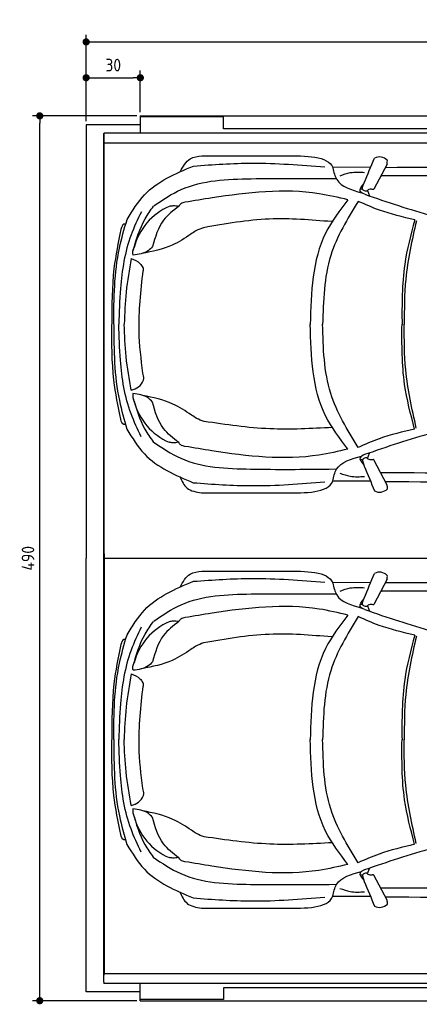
# Model space of a CAD drawing. Header units: millimetres. Extents: x 705 to 7297, y 228 to 5720.
# Tile 1 of 4: x 705 to 2918, y 267 to 5720. Entities that reach past the tile are written whole.
import ezdxf

# ---------------------------------------------------------------- set-up
doc = ezdxf.new("R2010")
doc.units = ezdxf.units.MM
doc.layers.get('0').update_dxf_attribs({"lineweight": 25})
doc.layers.add('4', color=3, linetype='Continuous', lineweight=25)
doc.layers.add('Car', color=10, linetype='Continuous', lineweight=25)
doc.styles.get("Standard").update_dxf_attribs({"font": 'ISOCP.SHX'})
doc.dimstyles.new('GEN-ISO$0', dxfattribs={"dimscale": 20, "dimtxt": 3.5, "dimasz": 2, "dimexe": 2, "dimexo": 1, "dimgap": 1.5, "dimtad": 1, "dimdec": 1, "dimlfac": 0.1, "dimdsep": 46, "dimtxsty": 'Standard', "dimblk": 'PUNKT', "dimcen": 2, "dimclrd": 256, "dimclre": 256, "dimclrt": 2, "dimadec": 0, "dimazin": 0, "dimtp": 0.1, "dimtm": 0.1, "dimtfac": 0.71, "dimtdec": 1, "dimtmove": 2, "dimatfit": 3, "dimldrblk": 'PUNKT', "dimfxl": 1, "dimtolj": 1, "dimarcsym": 0})

# ---------------------------------------------------------------- blocks, each defined once
blk = doc.blocks.new('PUNKT')
at = {"layer": '4', "color": 0, "linetype": 'ByBlock'}
blk.add_line((-0.5, 0), (-1, 0), dxfattribs=at)
at = {"layer": '4', "color": 0, "linetype": 'ByBlock', "const_width": 0.5}
blk.add_lwpolyline([(-0.25, 0, 1), (0.25, 0, 1)], format="xyb", close=True, dxfattribs=at)
blk = doc.blocks.new('*D5')
at = {"layer": '4', "lineweight": -2, "transparency": 16777216}
for p, q in [((1072.8, 5157.3), (1072.8, 5636.9)), ((6272.8, 5157.3), (6272.8, 5636.9)), ((1112.8, 5596.9), (6232.8, 5596.9))]:
    blk.add_line(p, q, dxfattribs=at)
at = {"layer": 'DEFPOINTS', "color": 0, "transparency": 16777216}
for p in [(6272.8, 5596.9), (1072.8, 5137.3), (6272.8, 5137.3)]:
    blk.add_point(p, dxfattribs=at)
at = {"layer": '4', "lineweight": -2, "transparency": 16777216, "xscale": 40, "yscale": 40, "zscale": 40, "rotation": 180}
blk.add_blockref('PUNKT', (1072.8, 5596.9), dxfattribs=at)
at = {"layer": '4', "lineweight": -2, "transparency": 16777216, "xscale": 40, "yscale": 40, "zscale": 40}
blk.add_blockref('PUNKT', (6272.8, 5596.9), dxfattribs=at)
at = {"layer": '4', "color": 2, "transparency": 16777216, "insert": (3672.8, 5673.9), "char_height": 70, "attachment_point": 5}
blk.add_mtext('\\A1;520', dxfattribs=at)
blk = doc.blocks.new('*D6')
at = {"layer": '4', "lineweight": -2, "transparency": 16777216}
for p, q in [((1072.8, 5157.3), (1072.8, 5438.4)), ((1112.8, 5398.4), (1332.8, 5398.4)), ((1372.8, 5207.3), (1372.8, 5438.4))]:
    blk.add_line(p, q, dxfattribs=at)
at = {"layer": 'DEFPOINTS', "color": 0, "transparency": 16777216}
for p in [(1372.8, 5398.4), (1372.8, 5187.3), (1072.8, 5137.3)]:
    blk.add_point(p, dxfattribs=at)
at = {"layer": '4', "lineweight": -2, "transparency": 16777216, "xscale": 40, "yscale": 40, "zscale": 40, "rotation": 180}
blk.add_blockref('PUNKT', (1072.8, 5398.4), dxfattribs=at)
at = {"layer": '4', "lineweight": -2, "transparency": 16777216, "xscale": 40, "yscale": 40, "zscale": 40}
blk.add_blockref('PUNKT', (1372.8, 5398.4), dxfattribs=at)
at = {"layer": '4', "color": 2, "transparency": 16777216, "insert": (1222.8, 5468.6), "char_height": 70, "attachment_point": 5}
blk.add_mtext('\\A1;30', dxfattribs=at)
blk = doc.blocks.new('*D4')
at = {"layer": '4', "lineweight": -2, "transparency": 16777216}
for p, q in [((1352.8, 5187.3), (775.9, 5187.3)), ((815.9, 327.3), (815.9, 5147.3)), ((1352.8, 287.3), (775.9, 287.3))]:
    blk.add_line(p, q, dxfattribs=at)
at = {"layer": 'DEFPOINTS', "color": 0, "transparency": 16777216}
for p in [(815.9, 5187.3), (1372.8, 5187.3), (1372.8, 287.3)]:
    blk.add_point(p, dxfattribs=at)
at = {"layer": '4', "lineweight": -2, "transparency": 16777216, "xscale": 40, "yscale": 40, "zscale": 40}
for p, rotation in [((815.9, 5187.3), 90), ((815.9, 287.3), 270)]:
    blk.add_blockref('PUNKT', p, dxfattribs=dict(at, rotation=rotation))
at = {"layer": '4', "color": 2, "transparency": 16777216, "insert": (750.9, 2737.3), "char_height": 70, "attachment_point": 5, "rotation": 90}
blk.add_mtext('\\A1;490', dxfattribs=at)

msp = doc.modelspace()

# ---------------------------------------------------------------- linework, layer by layer
for p, q in [((1372.77, 5187.27), (4772.77, 5187.27)), ((1372.77, 5187.27), (1372.77, 5092.27)), ((1832.77, 5181.27), (1372.77, 5181.27)), ((1832.77, 5115.77), (1832.77, 5181.27)), ((1372.77, 5137.27), (1072.77, 5137.27)), ((1072.77, 5137.27), (1072.77, 2737.27)), ((1372.77, 5163.27), (1372.77, 5153.27)), ((1372.77, 5153.27), (1372.77, 5092.27)), ((1832.77, 5153.27), (1832.77, 5163.27)), ((1832.77, 5115.77), (1832.77, 5153.27)), ((1171.58, 390.27), (1171.58, 5084.27)), ((1171.58, 5084.27), (1171.58, 5045.27)), ((1171.63, 5090.34), (1171.72, 437.27)), ((1454.17, 5092.27), (1171.72, 5092.27)), ((1372.77, 5092.27), (1175.07, 5092.27)), ((4551.19, 5092.27), (1454.17, 5092.27)), ((4122.78, 5115.77), (1832.77, 5115.77)), ((1858.41, 5115.77), (1859.07, 5115.77)), ((1171.58, 5045.27), (1171.58, 5044.77)), ((1171.67, 2737.27), (1171.72, 5037.27)), ((1171.72, 5037.27), (6020.52, 5037.27)), ((1072.77, 337.27), (1072.77, 2737.27)), ((1171.67, 2737.27), (6251.55, 2737.27)), ((1171.72, 437.27), (6020.52, 437.27)), ((1171.58, 429.27), (1171.58, 429.77)), ((1454.17, 382.27), (1171.72, 382.27)), ((1372.77, 382.27), (1175.07, 382.27)), ((1372.77, 321.27), (1372.77, 382.27)), ((1372.77, 287.27), (1372.77, 382.27)), ((4551.19, 382.27), (1454.17, 382.27)), ((1372.77, 337.27), (1072.77, 337.27)), ((1832.77, 358.77), (1832.77, 321.27)), ((4122.78, 358.77), (1832.77, 358.77)), ((1832.77, 358.77), (1832.77, 293.27)), ((1858.41, 358.77), (1859.07, 358.77)), ((1372.77, 311.27), (1372.77, 321.27)), ((1832.77, 293.27), (1372.77, 293.27)), ((1372.77, 287.27), (4772.77, 287.27)), ((1832.77, 321.27), (1832.77, 311.27))]:
    msp.add_line(p, q)
at = {"extrusion": (0, 0, -1)}
for centre, major_axis, start_param, end_param in [((1171.72, 5084.27), (0, 8), 4.712389, 6.2831853), ((1171.72, 5045.27), (0, -8), 0, 1.5707963)]:
    msp.add_ellipse(centre, major_axis=major_axis, ratio=0.0174524, start_param=start_param, end_param=end_param, dxfattribs=at)
for centre, major_axis, start_param, end_param in [((1171.72, 429.27), (0, 8), 0, 1.5707963), ((1171.72, 390.27), (0, -8), 4.712389, 6.2831853)]:
    msp.add_ellipse(centre, major_axis=major_axis, ratio=0.0174524, start_param=start_param, end_param=end_param)
at = {"layer": 'Car'}
for p, q in [((2738.79, 4920.62), (2665.63, 4780.64)), ((2646.84, 4902.89), (2438.62, 4900.92)), ((2421.21, 4839.71), (2457.21, 4840.1)), ((2605.43, 4781.06), (2590.41, 4781.76)), ((2630.94, 4773.9), (2642.35, 4743.95)), ((2604.8, 3283.45), (2590.02, 3283.04)), ((2630.31, 3290.68), (2641.35, 3319.59)), ((2739.27, 3142.94), (2666.11, 3282.92)), ((2418.73, 3231.02), (2460.79, 3231.99)), ((2645.32, 3163.66), (2437.88, 3163.82)), ((2738.69, 2620.84), (2665.53, 2480.87)), ((2646.74, 2603.12), (2438.51, 2601.15)), ((2421.11, 2539.94), (2457.11, 2540.32)), ((2605.33, 2481.28), (2590.31, 2481.99)), ((2630.84, 2474.12), (2642.25, 2444.17)), ((2604.7, 983.68), (2589.92, 983.26)), ((2630.21, 990.91), (2641.25, 1019.81)), ((2739.16, 843.16), (2666, 983.14)), ((2418.62, 931.24), (2460.69, 932.21)), ((2645.22, 863.89), (2437.78, 864.05))]:
    msp.add_line(p, q, dxfattribs=at)
for centre, radius, start, end in [((2697.57, 4901.67), 58.46, 43.10202, 119.1823), ((2685.02, 4935.06), 55.62, 344.91043, 6.76527), ((4698.84, 10589.99), 6197.21, 250.355167, 254.006031), ((1667.29, 4373.75), 339.38, 113.26593, 165.55597), ((1303.88, 3761.65), 94.99, 281.22317, 335.90253), ((1667, 3691.65), 339.38, 194.39541, 246.68545), ((4693.28, -2527.16), 6197.21, 105.945352, 109.596216), ((2698.05, 3161.89), 58.46, 240.8177, 316.89798), ((2685.49, 3128.5), 55.62, 353.23473, 15.08957), ((2697.47, 2601.89), 58.46, 43.10202, 119.1823), ((2684.92, 2635.29), 55.62, 344.91043, 6.76527), ((4698.74, 8290.21), 6197.21, 250.355167, 254.006031), ((1667.19, 2073.97), 339.38, 113.26593, 165.55597), ((1303.78, 1461.87), 94.99, 281.22317, 335.90253), ((1666.9, 1391.87), 339.38, 194.39541, 246.68545), ((4693.18, -4826.94), 6197.21, 105.945352, 109.596216), ((2697.94, 862.11), 58.46, 240.8177, 316.89798), ((2685.39, 828.72), 55.62, 353.23473, 15.08957)]:
    msp.add_arc(centre, radius, start, end, dxfattribs=at)
for points in [[(1593.01, 4876.81), (1649.57, 4949.61), (1713.01, 4965.49)], [(1713.01, 4965.49), (2172.82, 4965.67)], [(1299.4, 4612.94), (1396.29, 4750.64), (1666.55, 4909.58)], [(1666.55, 4909.58), (1991.91, 4925.69), (2395.1, 4904.17)], [(2612.64, 4816.65), (2669.07, 4952.71)], [(2438.62, 4900.92), (2438.8, 4900.23), (2438.9, 4899.05)], [(2438.9, 4899.05), (2460.2, 4834.77), (2598.64, 4761.55)], [(2478.97, 4855.81), (2535.52, 4872.87), (2614.84, 4874.17)], [(5275.26, 4751.28), (4626.17, 4810.22), (2710.56, 4854.44)], [(1447.15, 4688.91), (1599.3, 4779.44), (1986.01, 4839.48), (2421.21, 4839.71)], [(2615.41, 4753.49), (2590.1, 4770.2), (2611, 4810.76)], [(2522.38, 4722.88), (2362.51, 4755.98), (1770, 4732.86), (1620.76, 4708.52)], [(2630.94, 4773.9), (2626.82, 4770.42), (2623.96, 4770.01)], [(2653.47, 4781.44), (2638.78, 4779.35), (2630.94, 4773.9)], [(1620.76, 4708.52), (1597.06, 4700.31), (1586.01, 4686.07)], [(2522.38, 4722.88), (2399.05, 4538.32), (2313.62, 4031.91)], [(2578.8, 4713.88), (2427.43, 4414.29), (2382.23, 4031.84)], [(2892.13, 4611.33), (2696.3, 4665.6), (2578.8, 4713.88)], [(1378.51, 4655.61), (1321.77, 4527.68), (1262.93, 4231.72), (1253.7, 4032.98)], [(1333.21, 4442.44), (1399.16, 4616.92), (1445.88, 4687.57)], [(1586.01, 4686.07), (1501.86, 4609.67), (1440.41, 4463.4)], [(1586.01, 4686.07), (1553.71, 4688.5), (1533.24, 4685.53)], [(1225.4, 4033.1), (1257.26, 4455.39), (1299.4, 4612.94)], [(1291.77, 4587.04), (1282.34, 4587.04), (1265.04, 4558.86)], [(2432.54, 4601.45), (2086.59, 4615.84), (1723.36, 4568.1)], [(2892.13, 4611.33), (2836.65, 4364.3), (2821.85, 4031.4)], [(2901.3, 4606.26), (2842.74, 4283.57), (2834.05, 4031.39)], [(1265.04, 4558.86), (1226.99, 4341.88), (1215.25, 4033.32)], [(1653.4, 4532.32), (1549.81, 4471.75), (1381.91, 4425.26)], [(1723.36, 4568.1), (1680.97, 4550.78), (1653.4, 4532.32)], [(1332.55, 4416.61), (1331.38, 4430.68), (1338.64, 4458.4)], [(1440.41, 4463.4), (1415.88, 4440.69), (1332.55, 4416.61)], [(1322.67, 4397.22), (1294.2, 4211.87), (1283.53, 4032.95)], [(1322.67, 4397.22), (1370.73, 4370.06), (1386.82, 4347.79)], [(1386.75, 3762.71), (1366.07, 3995.19), (1388.31, 4328.95)], [(1386.82, 4347.79), (1388.81, 4341.92), (1388.31, 4328.95)], [(1264.59, 3506.88), (1226.73, 3723.89), (1215.25, 4032.46)], [(1225.4, 4032.68), (1256.9, 3610.36), (1298.91, 3452.77)], [(1377.98, 3410.04), (1321.35, 3538.02), (1262.76, 3834.03), (1253.7, 4032.77)], [(1322.37, 3668.47), (1294.05, 3853.85), (1283.53, 4032.78)], [(2521.8, 3341.8), (2398.62, 3526.46), (2313.62, 4032.94)], [(2578.22, 3350.75), (2427.11, 3650.47), (2382.23, 4032.95)], [(2891.64, 3453.03), (2836.37, 3700.11), (2821.85, 4033.02)], [(2900.81, 3458.09), (2842.53, 3780.83), (2834.05, 4033.02)], [(1390.59, 3722.86), (1391.79, 3730.94), (1386.75, 3762.71)], [(1332.22, 3649.08), (1331.04, 3635.01), (1338.28, 3607.28)], [(1331.99, 3626.94), (1397.94, 3452.47), (1444.67, 3381.81)], [(1440.05, 3602.19), (1415.53, 3624.92), (1332.22, 3649.08)], [(1656.61, 3530.69), (1553.02, 3591.27), (1385.2, 3639.33)], [(1585.46, 3379.4), (1501.37, 3455.87), (1440.05, 3602.19)], [(1291.3, 3478.68), (1281.87, 3478.68), (1264.59, 3506.88)], [(1726.57, 3494.92), (1684.19, 3512.24), (1656.61, 3530.69)], [(2435.75, 3461.57), (2089.81, 3454.23), (1726.57, 3494.92)], [(1298.91, 3452.77), (1395.68, 3314.99), (1665.81, 3155.82)], [(2891.64, 3453.03), (2695.76, 3398.93), (2578.22, 3350.75)], [(1444.67, 3381.81), (1596.82, 3291.29), (1983.53, 3231.25), (2418.73, 3231.02)], [(1585.46, 3379.4), (1553.16, 3377), (1532.68, 3379.98)], [(1620.19, 3356.92), (1596.5, 3365.15), (1585.46, 3379.4)], [(2521.8, 3341.8), (2361.9, 3308.83), (1769.41, 3332.45), (1620.19, 3356.92)], [(2438.17, 3165.69), (2459.52, 3229.96), (2598.02, 3303.06)], [(2614.8, 3311.1), (2589.47, 3294.41), (2610.06, 3255.36)], [(2631.41, 3289.66), (2627.3, 3293.14), (2624.43, 3293.55)], [(2653.95, 3282.12), (2639.25, 3284.21), (2631.41, 3289.66)], [(5274.65, 3311.06), (4625.51, 3252.67), (2709.87, 3210.08)], [(2613.12, 3246.91), (2669.54, 3110.85)], [(1592.16, 3187.85), (1632.31, 3125.96), (1712.22, 3099.88)], [(2437.88, 3163.82), (2438.06, 3164.52), (2438.17, 3165.69)], [(2478.27, 3208.9), (2534.81, 3191.8), (2614.12, 3190.42)], [(1665.81, 3155.82), (1991.15, 3139.44), (2394.36, 3160.61)], [(1712.22, 3099.88), (2172.02, 3099.3)], [(1592.91, 2577.03), (1649.47, 2649.83), (1712.91, 2665.71)], [(1666.45, 2609.8), (1991.81, 2625.91), (2395, 2604.39)], [(1712.91, 2665.71), (2172.72, 2665.9)], [(2612.54, 2516.88), (2668.97, 2652.93)], [(1299.3, 2313.17), (1396.19, 2450.86), (1666.45, 2609.8)], [(2438.51, 2601.15), (2438.7, 2600.45), (2438.8, 2599.28)], [(2438.8, 2599.28), (2460.1, 2534.99), (2598.54, 2461.77)], [(2478.87, 2556.03), (2535.42, 2573.09), (2614.73, 2574.4)], [(1447.05, 2389.14), (1599.2, 2479.66), (1985.91, 2539.71), (2421.11, 2539.94)], [(2615.31, 2453.72), (2589.99, 2470.43), (2610.9, 2510.98)], [(5275.16, 2451.5), (4626.07, 2510.44), (2710.46, 2554.66)], [(2522.28, 2423.1), (2362.41, 2456.21), (1769.9, 2433.09), (1620.66, 2408.74)], [(2630.84, 2474.12), (2626.72, 2470.64), (2623.86, 2470.23)], [(2653.37, 2481.66), (2638.68, 2479.58), (2630.84, 2474.12)], [(1620.66, 2408.74), (1596.96, 2400.53), (1585.91, 2386.29)], [(2522.28, 2423.1), (2398.95, 2238.54), (2313.52, 1732.13)], [(2578.7, 2414.1), (2427.33, 2114.51), (2382.12, 1732.06)], [(2892.03, 2311.55), (2696.2, 2365.82), (2578.7, 2414.1)], [(1378.41, 2355.83), (1321.67, 2227.9), (1262.83, 1931.94), (1253.6, 1733.2)], [(1333.11, 2142.67), (1399.05, 2317.14), (1445.78, 2387.79)], [(1585.91, 2386.29), (1501.76, 2309.89), (1440.31, 2163.63)], [(1585.91, 2386.29), (1553.61, 2388.72), (1533.14, 2385.76)], [(1225.3, 1733.32), (1257.16, 2155.61), (1299.3, 2313.17)], [(2432.44, 2301.67), (2086.49, 2316.07), (1723.26, 2268.32)], [(2892.03, 2311.55), (2836.55, 2064.52), (2821.75, 1731.62)], [(2901.2, 2306.48), (2842.64, 1983.8), (2833.95, 1731.61)], [(1264.94, 2259.08), (1226.89, 2042.1), (1215.15, 1733.54)], [(1291.67, 2287.26), (1282.24, 2287.27), (1264.94, 2259.08)], [(1723.26, 2268.32), (1680.87, 2251), (1653.3, 2232.55)], [(1653.3, 2232.55), (1549.71, 2171.97), (1381.81, 2125.48)], [(1332.45, 2116.83), (1331.28, 2130.9), (1338.54, 2158.63)], [(1440.31, 2163.63), (1415.78, 2140.92), (1332.45, 2116.83)], [(1322.57, 2097.45), (1294.1, 1912.09), (1283.43, 1733.17)], [(1322.57, 2097.45), (1370.63, 2070.29), (1386.72, 2048.02)], [(1386.65, 1462.94), (1365.97, 1695.41), (1388.21, 2029.17)], [(1386.72, 2048.02), (1388.71, 2042.14), (1388.21, 2029.17)], [(1264.49, 1207.11), (1226.63, 1424.12), (1215.15, 1732.68)], [(1225.3, 1732.9), (1256.8, 1310.58), (1298.81, 1152.99)], [(1377.88, 1110.26), (1321.25, 1238.24), (1262.66, 1534.25), (1253.6, 1732.99)], [(1322.26, 1368.69), (1293.95, 1554.07), (1283.43, 1733)], [(2521.7, 1042.02), (2398.52, 1226.69), (2313.52, 1733.16)], [(2578.12, 1050.97), (2427, 1350.69), (2382.12, 1733.17)], [(2891.54, 1153.26), (2836.27, 1400.33), (2821.75, 1733.24)], [(2900.71, 1158.32), (2842.43, 1481.05), (2833.95, 1733.25)], [(1390.49, 1423.09), (1391.69, 1431.16), (1386.65, 1462.94)], [(1332.12, 1349.3), (1330.94, 1335.23), (1338.18, 1307.5)], [(1331.89, 1327.16), (1397.84, 1152.69), (1444.57, 1082.04)], [(1439.95, 1302.41), (1415.43, 1325.14), (1332.12, 1349.3)], [(1656.51, 1230.92), (1552.92, 1291.49), (1385.1, 1339.55)], [(1585.35, 1079.62), (1501.27, 1156.09), (1439.95, 1302.41)], [(1291.2, 1178.9), (1281.77, 1178.91), (1264.49, 1207.11)], [(1726.47, 1195.14), (1684.08, 1212.46), (1656.51, 1230.92)], [(1298.81, 1152.99), (1395.58, 1015.22), (1665.71, 856.04)], [(2435.65, 1161.79), (2089.7, 1154.45), (1726.47, 1195.14)], [(2891.54, 1153.26), (2695.66, 1099.15), (2578.12, 1050.97)], [(1444.57, 1082.04), (1596.72, 991.51), (1983.43, 931.47), (2418.62, 931.24)], [(1585.35, 1079.62), (1553.05, 1077.22), (1532.58, 1080.21)], [(1620.08, 1057.15), (1596.39, 1065.38), (1585.35, 1079.62)], [(2521.7, 1042.02), (2361.8, 1009.05), (1769.31, 1032.67), (1620.08, 1057.15)], [(2438.06, 865.91), (2459.42, 930.18), (2597.92, 1003.28)], [(2614.7, 1011.32), (2589.37, 994.64), (2609.96, 955.58)], [(2631.31, 989.88), (2627.2, 993.37), (2624.33, 993.78)], [(2653.84, 982.34), (2639.15, 984.43), (2631.31, 989.88)], [(5274.55, 1011.28), (4625.41, 952.9), (2709.77, 910.3)], [(2613.02, 947.13), (2669.44, 811.08)], [(1592.06, 888.07), (1632.21, 826.18), (1712.12, 800.1)], [(2478.17, 909.13), (2534.71, 892.02), (2614.02, 890.65)], [(1665.71, 856.04), (1991.05, 839.66), (2394.26, 860.83)], [(2437.78, 864.05), (2437.96, 864.74), (2438.06, 865.91)], [(1712.12, 800.1), (2171.92, 799.52)]]:
    msp.add_spline(points, degree=3, dxfattribs=at)
for points in [[(2172.82, 4965.67), (2291.68, 4966.31), (2410.55, 4966.95), (2438.62, 4900.92)], [(2710.56, 4854.44), (2708.36, 4853.98), (2706.16, 4853.52), (2703.96, 4853.06)], [(2172.02, 3099.3), (2290.89, 3098.56), (2409.76, 3097.82), (2437.88, 3163.82)], [(2709.87, 3210.08), (2707.67, 3210.54), (2705.47, 3211), (2703.48, 3211.42)], [(2172.72, 2665.9), (2291.58, 2666.53), (2410.45, 2667.17), (2438.51, 2601.15)], [(2710.46, 2554.66), (2708.26, 2554.2), (2706.06, 2553.75), (2703.86, 2553.28)], [(2709.77, 910.3), (2707.56, 910.76), (2705.36, 911.22), (2703.37, 911.64)], [(2171.92, 799.52), (2290.79, 798.78), (2409.66, 798.05), (2437.78, 864.05)]]:
    msp.add_open_spline(points, degree=3, dxfattribs=at)
for points, knots in [([(2729.19, 4902.26), (3078.88, 4903.79), (3644.36, 4905.62), (4209.82, 4902.84), (4425.61, 4901.44)], [30.8675023, 30.8675023, 30.8675023, 30.8675023, 135.7738464, 200.5104278, 200.5104278, 200.5104278, 200.5104278]), ([(2729.18, 3162.24), (3073.9, 3160.43), (3641.5, 3158.1), (4209.09, 3160.4), (4424.87, 3161.62)], [30.2317921, 30.2317921, 30.2317921, 30.2317921, 135.7738464, 200.5104278, 200.5104278, 200.5104278, 200.5104278]), ([(2729.09, 2602.48), (3078.78, 2604.01), (3644.26, 2605.84), (4209.72, 2603.06), (4425.51, 2601.66)], [30.8675023, 30.8675023, 30.8675023, 30.8675023, 135.7738464, 200.5104278, 200.5104278, 200.5104278, 200.5104278]), ([(2729.08, 862.46), (3073.8, 860.65), (3641.4, 858.32), (4208.98, 860.63), (4424.77, 861.84)], [30.2317921, 30.2317921, 30.2317921, 30.2317921, 135.7738464, 200.5104278, 200.5104278, 200.5104278, 200.5104278])]:
    msp.add_open_spline(points, degree=3, knots=knots, dxfattribs=at)
for points, end_tangent in [([(2623.96, 4770.01), (2607.1, 4775.31), (2612.64, 4816.65)], (3.2664106, 9.4514846)), ([(2665.63, 4780.64), (2661.3, 4779.75), (2653.47, 4781.44)], (-9.9397086, -1.0964456)), ([(2624.43, 3293.55), (2607.57, 3288.25), (2613.12, 3246.91)], (3.2664106, -9.4514846)), ([(2666.11, 3282.92), (2661.78, 3283.81), (2653.95, 3282.12)], (-9.9397086, 1.0964456)), ([(2623.86, 2470.23), (2607, 2475.53), (2612.54, 2516.88)], (0.3266411, 0.9451485)), ([(2665.53, 2480.87), (2661.2, 2479.98), (2653.37, 2481.66)], (-0.9939709, -0.1096446)), ([(2624.33, 993.78), (2607.47, 988.48), (2613.02, 947.13)], (0.3266411, -0.9451485)), ([(2666, 983.14), (2661.68, 984.03), (2653.84, 982.34)], (-0.9939709, 0.1096446))]:
    msp.add_spline(points, degree=3, dxfattribs=dict(at, end_tangent=end_tangent))

# ---------------------------------------------------------------- dimensions: what is measured, and where the dimension line sits
at = {"layer": '4'}
dim = msp.add_linear_dim(base=(6272.78, 5596.87), p1=(1072.77, 5137.27), p2=(6272.78, 5137.27), dimstyle='GEN-ISO$0', override={"dimtad": 3}, dxfattribs=at)
dim.commit()
dim.dimension.update_dxf_attribs({"geometry": '*D5', "text_midpoint": (3672.78, 5673.95), "dimtype": 160})
dim = msp.add_linear_dim(base=(1372.77, 5398.39), p1=(1072.77, 5137.27), p2=(1372.77, 5187.27), dimstyle='GEN-ISO$0', dxfattribs=at)
dim.commit()
dim.dimension.update_dxf_attribs({"geometry": '*D6', "text_midpoint": (1222.77, 5468.56), "dimtype": 160})
dim = msp.add_linear_dim(base=(815.85, 5187.27), p1=(1372.77, 287.27), p2=(1372.77, 5187.27), angle=90, dimstyle='GEN-ISO$0', dxfattribs=at)
dim.commit()
dim.dimension.update_dxf_attribs({"geometry": '*D4', "text_midpoint": (750.85, 2737.27)})

doc.saveas('drawing.dxf')
